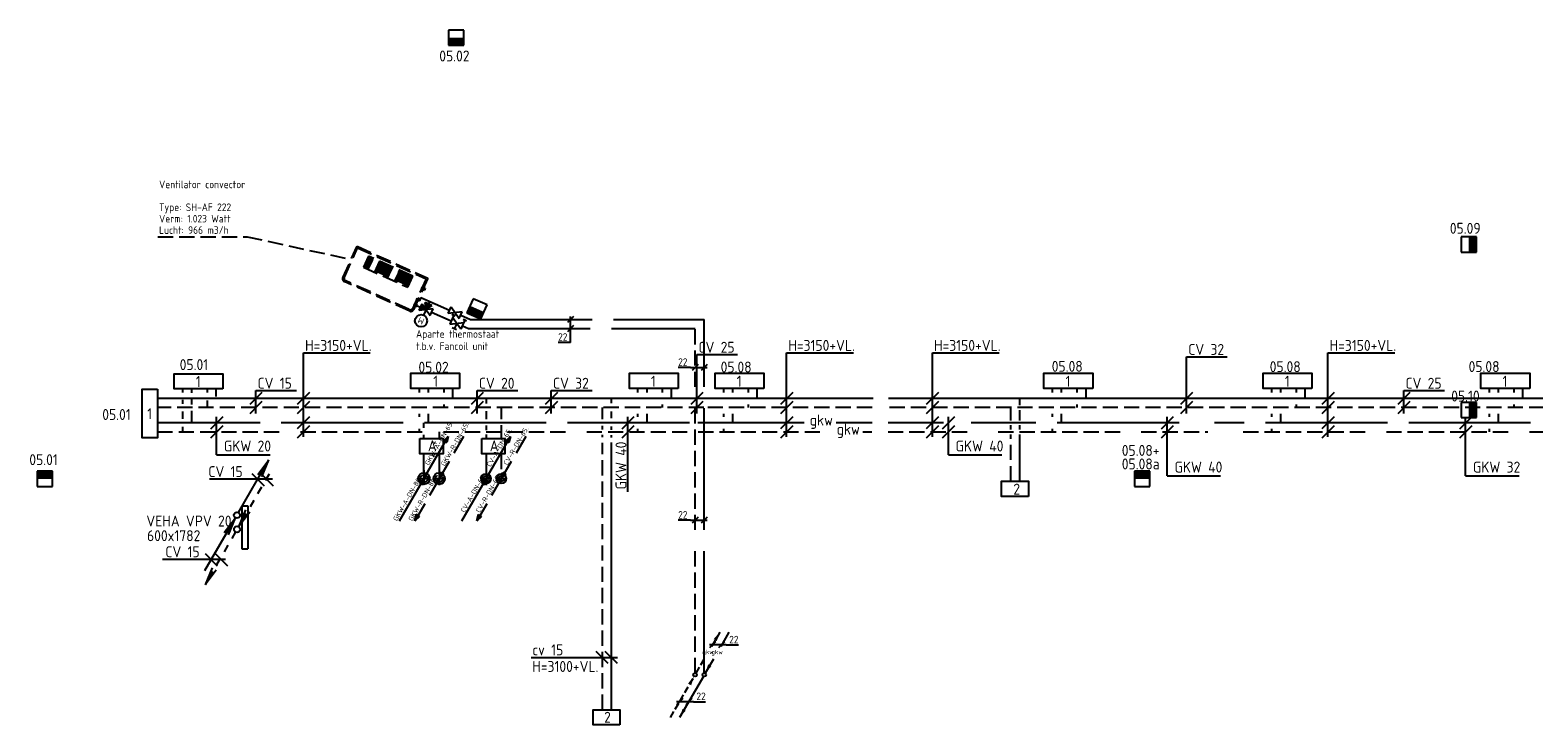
# Model space of a CAD drawing. Header units: millimetres. Extents: x -72382 to 12399, y -4586 to 50786.
# Tile 5 of 8: x -68127 to -43436, y 39369 to 50786. Entities that reach past the tile are written whole.
import ezdxf
from ezdxf.enums import TextEntityAlignment as Align

# ---------------------------------------------------------------- set-up
doc = ezdxf.new("R2010")
doc.units = ezdxf.units.MM
doc.header["$LTSCALE"] = 50
for name, pattern in [('2322105', [47, 40, -7]), ('2322106', [47, 5, -2, 5, -2, 5, -2, 5, -2, 5, -2, 5, -7]), ('2322107', [2000, 1000, 1000]), ('2322108', [7, 5, -2]), ('CENTER2', [28.575, 19.05, -3.175, 3.175, -3.175]), ('HIDDEN', [0.375, 0.25, -0.125]), ('HIDDEN2', [4.7625, 3.175, -1.5875]), ('KW', [7, 4, -1, 1, -1])]:
    doc.linetypes.add(name, pattern=pattern)
for name, color, linetype in [('00att025', 7, 'Continuous'), ('52', 3, 'Continuous'), ('60', 7, 'Continuous'), ('60-CV', 3, 'Continuous'), ('60-TXT', 1, 'Continuous'), ('7KADERHALMOS', 2, 'Continuous'), ('SYM-W', 7, 'Continuous'), ('Thermostaat', 160, 'Continuous'), ('Ventilator convector', 7, 'Continuous'), ('WL524---', 190, 'Continuous'), ('WL524---_D', 192, 'Continuous'), ('WL524---_HARTLIJN', 7, 'Continuous'), ('WL532---_DBL', 6, 'Continuous'), ('WL532---_KW-LD', 5, 'KW'), ('WL550---_RETOUR', 4, 'Continuous'), ('WL5501--', 130, 'Continuous'), ('WL5501--_D', 130, 'Continuous'), ('WL5501--_GKW-A', 4, 'Continuous'), ('WL5501--_HARTLIJN', 7, 'Continuous'), ('WL5501-GKW', 4, 'Continuous'), ('WL5502--', 130, 'Continuous'), ('WL5502--_GKW-R', 4, 'HIDDEN'), ('WL561---', 10, 'Continuous'), ('WL561---_AANVOER', 10, 'Continuous'), ('WL561---_RETOUR', 10, 'Continuous'), ('WL5611--_CV-A', 3, 'Continuous'), ('WM5501--', 2, 'Continuous'), ('WM5502--', 2, 'Continuous')]:
    doc.layers.add(name, color=color, linetype=linetype)
doc.styles.add('BURO-018', font='ISO96.shx', dxfattribs={"height": 90})
doc.styles.add('BURO-025', font='ISO96.shx', dxfattribs={"height": 125})
doc.styles.add('ISO', font='ISO.SHX')

# ---------------------------------------------------------------- blocks, each defined once
blk = doc.blocks.new('002')
at = {"layer": '60', "color": 1, "linetype": 'Continuous'}
for p in [(-5.25, -9.09), (-2.08, -2.82), (-1.4, -3.22)]:
    blk.add_line(p, (-0.25, -0.43), dxfattribs=at)
blk.add_circle((0, 0), 0.5, dxfattribs=at)
blk = doc.blocks.new('004')
at = {"layer": '60', "color": 1, "linetype": 'Continuous'}
for p, q in [((3.42, 6.7), (5.25, 9.09)), ((4, 6.93), (5.25, 9.09)), ((4.1, 6.31), (5.25, 9.09)), ((2.75, 4.76), (3.38, 5.85)), ((1.5, 2.6), (2.13, 3.68)), ((0.25, 0.43), (0.88, 1.52))]:
    blk.add_line(p, q, dxfattribs=at)
blk.add_circle((0, 0), 0.5, dxfattribs=at)
blk = doc.blocks.new('001')
at = {"layer": '60', "color": 1, "linetype": 'Continuous'}
for p in [(0.25, 0.43), (3.42, 6.7), (4.1, 6.31)]:
    blk.add_line(p, (5.25, 9.09), dxfattribs=at)
blk.add_circle((0, 0), 0.5, dxfattribs=at)
blk = doc.blocks.new('005')
at = {"layer": '60', "color": 1, "linetype": 'Continuous'}
for p, q in [((-2.08, -2.82), (-0.25, -0.43)), ((-1.5, -2.6), (-0.25, -0.43)), ((-1.4, -3.22), (-0.25, -0.43)), ((-2.75, -4.76), (-2.13, -3.68)), ((-4, -6.93), (-3.38, -5.85)), ((-5.25, -9.09), (-4.63, -8.01))]:
    blk.add_line(p, q, dxfattribs=at)
blk.add_circle((0, 0), 0.5, dxfattribs=at)
blk = doc.blocks.new('PR')
at = {"layer": 'WL532---_KW-LD', "color": 7, "linetype": 'HIDDEN2'}
blk.add_line((200, 346), (0, 0), dxfattribs=at)
at = {"layer": 'WL532---_KW-LD', "color": 7}
for p, q in [((0, 0), (12, 51)), ((0, 0), (21, 46)), ((0, 0), (29, 41)), ((38, 36), (0, 0)), ((38, 36), (12, 51))]:
    blk.add_line(p, q, dxfattribs=at)
blk = doc.blocks.new('PA')
at = {"layer": 'WL532---_KW-LD', "color": 7, "linetype": 'Continuous'}
blk.add_line((0, 0), (200, 346), dxfattribs=at)
at = {"layer": 'WL532---_KW-LD', "color": 7}
for p, q in [((162, 311), (200, 346)), ((162, 311), (188, 296)), ((200, 346), (171, 306)), ((200, 346), (179, 301)), ((200, 346), (188, 296))]:
    blk.add_line(p, q, dxfattribs=at)
blk = doc.blocks.new('*U39')
at = {"color": 0, "ltscale": 10}
for p, q in [((0, 10.65), (50, 10.65)), ((0, -10.65), (0, 10.65)), ((50, 10.65), (50, -10.65)), ((0, -10.65), (50, -10.65))]:
    blk.add_line(p, q, dxfattribs=at)
at = {"layer": 'WL5501--_HARTLIJN', "linetype": 'CENTER2'}
blk.add_line((0, 0), (50, 0), dxfattribs=at)
at = {"layer": 'WL5501--_D', "color": 2, "linetype": '2322106', "style": 'BURO-025'}
blk.add_attdef('POSNR', text='', height=125, dxfattribs=at).set_placement((0, 0), align=Align.MIDDLE)
blk = doc.blocks.new('*U40')
at = {"color": 0, "ltscale": 10}
for p, q in [((0, 16), (50, 16)), ((0, -16), (0, 16)), ((50, 16), (50, -16)), ((0, -16), (50, -16))]:
    blk.add_line(p, q, dxfattribs=at)
at = {"layer": 'WL524---_HARTLIJN', "linetype": 'CENTER2'}
blk.add_line((0, 0), (50, 0), dxfattribs=at)
at = {"layer": 'WL524---_D', "color": 1, "linetype": '2322106', "style": 'BURO-018'}
blk.add_attdef('POSNR', text='', height=90, dxfattribs=at).set_placement((0, 0), align=Align.MIDDLE)
blk = doc.blocks.new('Block ventilator convector')
at = {"layer": 'Ventilator convector', "linetype": '2322106'}
for p, q in [((-636.5, 0), (636.5, 0)), ((-636.5, -569), (-636.5, 0)), ((636.5, 0), (636.5, -569)), ((-616.5, -20), (616.5, -20)), ((-616.5, -549), (-616.5, -20)), ((-400, -70), (-400, -270)), ((400, -70), (-400, -70)), ((400, -95), (-400, -95)), ((400, -120), (-400, -120)), ((400, -145), (-400, -145)), ((400, -170), (-400, -170)), ((400, -195), (-400, -195)), ((400, -220), (-400, -220)), ((400, -245), (-400, -245)), ((-200, -70), (-200, -270)), ((0, -70), (0, -270)), ((200, -70), (200, -270)), ((400, -270), (400, -70)), ((616.5, -20), (616.5, -549)), ((-400, -270), (400, -270)), ((591.5, -614), (-591.5, -614)), ((571.5, -594), (-571.5, -594))]:
    blk.add_line(p, q, dxfattribs=at)
for centre, start, end in [((-591.5, -569), 180, 270), ((-571.5, -549), 180, 270), ((571.5, -549), 270, 0), ((591.5, -569), 270, 0)]:
    blk.add_arc(centre, 45, start, end, dxfattribs=at)
at = {"layer": 'WL524---_D', "linetype": '2322106'}
blk.add_blockref('*U40', (616.5, -184.5), dxfattribs=at)
at = {"layer": 'WL5501--_D', "linetype": '2322106'}
for p in [(616.5, -384.5), (616.5, -484.5)]:
    blk.add_blockref('*U39', p, dxfattribs=at)
blk = doc.blocks.new('LDV6')
at = {"color": 0, "linetype": 'Continuous'}
for p, q in [((6.75, 11.69), (4.5, 7.79)), ((2.5, 4.33), (0.25, 0.43)), ((-0.25, -0.43), (-6.75, -11.69))]:
    blk.add_line(p, q, dxfattribs=at)
for points in [[(0.25, 0.43, 0, 1, 0), (1.5, 2.6, 1, 1, 0)], [(-6.75, -11.69, 0, 1, 0), (-5.5, -9.53, 1, 1, 0)]]:
    blk.add_lwpolyline(points, format="xyseb", dxfattribs=at)
blk.add_circle((0, 0), 0.5, dxfattribs=at)
at = {"color": 0, "linetype": 'Continuous', "style": 'BURO-018'}
blk.add_attdef('LD_TEXT1', text='', height=1.8, dxfattribs=at).set_placement((3.5, 6.06), align=Align.MIDDLE)
blk = doc.blocks.new('LDV5106')
at = {"color": 0, "linetype": 'Continuous'}
for p, q in [((5.44, 9.42), (4.5, 7.79)), ((6.75, 11.69), (5.81, 10.07)), ((1.56, 2.71), (2.5, 4.33)), ((0.25, 0.43), (1.19, 2.06)), ((-2.81, -4.87), (-1.87, -3.25)), ((-1.5, -2.6), (-0.56, -0.97)), ((-5.44, -9.42), (-4.5, -7.79)), ((-4.12, -7.14), (-3.19, -5.52)), ((-6.75, -11.69), (-5.81, -10.07))]:
    blk.add_line(p, q, dxfattribs=at)
for points in [[(6.75, 11.69, 0, 1, 0), (5.5, 9.53, 1, 1, 0)], [(-0.25, -0.43, 0, 1, 0), (-1.5, -2.6, 1, 1, 0)]]:
    blk.add_lwpolyline(points, format="xyseb", dxfattribs=at)
blk.add_circle((0, 0), 0.5, dxfattribs=at)
at = {"color": 0, "linetype": 'Continuous', "style": 'BURO-018'}
blk.add_attdef('LD_TEXT1', text='', height=1.8, dxfattribs=at).set_placement((3.5, 6.06), align=Align.MIDDLE)
blk = doc.blocks.new('*U46', base_point=(-59920, 45430))
at = {"color": 0, "linetype": 'Continuous'}
for p, q in [((-59870, 45480), (-59970, 45380)), ((-59920, 45055), (-59920, 45480)), ((-59870, 45330), (-59970, 45230)), ((-59920, 45055), (-60121, 45055))]:
    blk.add_line(p, q, dxfattribs=at)
at = {"color": 0, "linetype": 'Continuous', "style": 'BURO-025'}
blk.add_text('22', height=125, dxfattribs=at).set_placement((-59970, 45080), align=Align.RIGHT)
blk = doc.blocks.new('*U47', base_point=(-57893, 44214))
at = {"color": 0, "linetype": 'Continuous'}
for p, q in [((-57968, 44214), (-58170, 44214)), ((-57968, 44214), (-57693, 44214)), ((-57843, 44264), (-57943, 44164)), ((-57693, 44264), (-57793, 44164))]:
    blk.add_line(p, q, dxfattribs=at)
at = {"color": 0, "linetype": 'Continuous', "style": 'BURO-025'}
blk.add_text('22', height=125, dxfattribs=at).set_placement((-58018, 44239), align=Align.RIGHT)
blk = doc.blocks.new('*U48', base_point=(-57893, 42342))
at = {"color": 0, "linetype": 'Continuous'}
for p, q in [((-57968, 42342), (-58170, 42342)), ((-57968, 42342), (-57693, 42342)), ((-57843, 42392), (-57943, 42292)), ((-57693, 42392), (-57793, 42292))]:
    blk.add_line(p, q, dxfattribs=at)
at = {"color": 0, "linetype": 'Continuous', "style": 'BURO-025'}
blk.add_text('22', height=125, dxfattribs=at).set_placement((-58018, 42367), align=Align.RIGHT)
blk = doc.blocks.new('30483032B')
at = {"linetype": 'Continuous'}
for points in [[(0, 0), (-1.5, -2.5), (1.5, -2.5)], [(2.5, 1.5), (0, 0), (2.5, -1.5)]]:
    blk.add_hatch(color=0, dxfattribs=at).paths.add_polyline_path(points)
at = {"color": 0, "linetype": 'Continuous'}
for p, q in [((2.5, -1.5), (-2.5, 1.5)), ((-2.5, 1.5), (-2.5, -1.5)), ((-2.5, -1.5), (2.5, 1.5)), ((-1.5, -2.5), (0, 0)), ((0, 0), (0, 2.5)), ((0, 0), (1.5, -2.5)), ((2.5, 1.5), (2.5, -1.5)), ((-1.5, -2.5), (1.5, -2.5))]:
    blk.add_line(p, q, dxfattribs=at)
blk.add_circle((0, 5), 2.5, dxfattribs=at)
at = {"color": 0, "linetype": 'Continuous', "style": 'BURO-018', "flags": 1}
blk.add_attdef('CV_MATCODE', (0, 0), '', height=1.8, dxfattribs=at)
at = {"layer": '00att025', "linetype": 'Continuous', "style": 'BURO-018'}
blk.add_attdef('CV_TEXT1', text='', height=1.8, dxfattribs=at).set_placement((0, 5), align=Align.MIDDLE)
blk = doc.blocks.new('3048301')
at = {"color": 0, "linetype": 'Continuous'}
for p, q in [((-2.5, 1.5), (2.5, -1.5)), ((-2.5, -1.5), (-2.5, 1.5)), ((2.5, 1.5), (-2.5, -1.5)), ((2.5, -1.5), (2.5, 1.5))]:
    blk.add_line(p, q, dxfattribs=at)
at = {"color": 0, "linetype": 'Continuous', "style": 'BURO-018', "flags": 1}
blk.add_attdef('CV_MATCODE', (0, 0), '', height=1.8, dxfattribs=at)
blk = doc.blocks.new('3048301A')
at = {"color": 0, "linetype": 'Continuous'}
for p, q in [((-2.5, 1.5), (2.5, -1.5)), ((-2.5, -3), (-2.5, 1.5)), ((2.5, 1.5), (-2.5, -1.5)), ((-1, 2.5), (1, 2.5)), ((0, 0), (0, 2.5)), ((2.5, -3), (2.5, 1.5)), ((-3.25, -2.5), (-1.75, -2.5)), ((1.75, -2.5), (3.25, -2.5))]:
    blk.add_line(p, q, dxfattribs=at)
at = {"color": 0, "linetype": 'Continuous', "style": 'BURO-018', "flags": 1}
blk.add_attdef('CV_MATCODE', (0, 0), '', height=1.8, dxfattribs=at)
blk = doc.blocks.new('SW30485012')
at = {"color": 0, "linetype": 'Continuous'}
for p, q in [((-2.5, 2.5), (-2.5, -2.5)), ((2.5, 2.5), (-2.5, 2.5)), ((2.5, -2.5), (2.5, 2.5)), ((-2.5, -2.5), (2.5, -2.5))]:
    blk.add_line(p, q, dxfattribs=at)
blk.add_solid([(-2.5, 0), (2.5, 0), (-2.5, -2.5), (2.5, -2.5)], dxfattribs=at)
at = {"color": 0, "linetype": 'Continuous', "style": 'BURO-018', "flags": 1}
blk.add_attdef('W_ID', (0, 0), '', height=1.8, dxfattribs=at)
blk = doc.blocks.new('*U49', base_point=(-56924, 40683))
at = {"color": 0, "linetype": 'Continuous'}
for p, q in [((-56874, 40733), (-56974, 40633)), ((-56699, 40683), (-56974, 40683)), ((-56724, 40733), (-56824, 40633)), ((-56699, 40683), (-56498, 40683))]:
    blk.add_line(p, q, dxfattribs=at)
at = {"color": 0, "linetype": 'Continuous', "style": 'BURO-025'}
blk.add_text('22', height=125, dxfattribs=at).set_placement((-56649, 40708))
blk = doc.blocks.new('*U50', base_point=(-57462, 39751))
at = {"color": 0, "linetype": 'Continuous'}
for p, q in [((-57412, 39801), (-57512, 39701)), ((-57262, 39801), (-57362, 39701)), ((-57237, 39751), (-57512, 39751)), ((-57237, 39751), (-57035, 39751))]:
    blk.add_line(p, q, dxfattribs=at)
at = {"color": 0, "linetype": 'Continuous', "style": 'BURO-025'}
blk.add_text('22', height=125, dxfattribs=at).set_placement((-57187, 39776))

msp = doc.modelspace()

# ---------------------------------------------------------------- linework, layer by layer
at = {"layer": '60', "color": 2, "linetype": 'Continuous'}
for p, q in [((-64651, 42968), (-64651, 42261)), ((-64551, 42968), (-64551, 42261))]:
    msp.add_line(p, q, dxfattribs=at)
for points in [[(-61728, 44073), (-61347, 44073), (-61347, 43823), (-61728, 43823)], [(-60712, 44073), (-60331, 44073), (-60331, 43823), (-60712, 43823)]]:
    msp.add_lwpolyline(points, close=True, dxfattribs=at)
at = {"layer": '60-CV', "color": 7}
for p, q in [((-63640, 45485), (-62542, 45485)), ((-63640, 44100), (-63640, 45485)), ((-57181, 45455), (-56512, 45455)), ((-57181, 44487), (-57181, 45455)), ((-55705, 44100), (-55705, 45485)), ((-55705, 45485), (-54607, 45485)), ((-53312, 44100), (-53312, 45485)), ((-53312, 45485), (-52215, 45485)), ((-46818, 44100), (-46818, 45485)), ((-46818, 45485), (-45720, 45485)), ((-49139, 44487), (-49139, 45419)), ((-49139, 45419), (-48470, 45419)), ((-64321, 44832), (-64521, 44632)), ((-64421, 44487), (-64421, 44864)), ((-64421, 44864), (-63752, 44864)), ((-63540, 44832), (-63740, 44632)), ((-60687, 44832), (-60887, 44632)), ((-60787, 44487), (-60787, 44864)), ((-60787, 44864), (-60118, 44864)), ((-59469, 44832), (-59669, 44632)), ((-59569, 44487), (-59569, 44864)), ((-59569, 44864), (-58900, 44864)), ((-57081, 44832), (-57281, 44632)), ((-55605, 44832), (-55805, 44632)), ((-53212, 44832), (-53412, 44632)), ((-49039, 44832), (-49239, 44632)), ((-46718, 44832), (-46918, 44632)), ((-45473, 44832), (-45673, 44632)), ((-45573, 44487), (-45573, 44864)), ((-45573, 44864), (-44904, 44864)), ((-64321, 44682), (-64521, 44482)), ((-63540, 44682), (-63740, 44482)), ((-60687, 44682), (-60887, 44482)), ((-59469, 44682), (-59669, 44482)), ((-57081, 44682), (-57281, 44482)), ((-55605, 44682), (-55805, 44482)), ((-53212, 44682), (-53412, 44482)), ((-49039, 44682), (-49239, 44482)), ((-46718, 44682), (-46918, 44482)), ((-45473, 44682), (-45673, 44482)), ((-64485, 43499), (-64285, 43299)), ((-64337, 43499), (-64137, 43299)), ((-60640, 43556), (-60640, 43310)), ((-65182, 43410), (-64147, 43410)), ((-60713, 43416), (-60577, 43416)), ((-60462, 43416), (-60320, 43416)), ((-65951, 42095), (-64916, 42095)), ((-65254, 42184), (-65054, 41984)), ((-65086, 42184), (-64886, 41984)), ((-58633, 40377), (-58833, 40577)), ((-58485, 40377), (-58685, 40577))]:
    msp.add_line(p, q, dxfattribs=at)
for centre in [(-60640, 43416), (-60390, 43416)]:
    msp.add_circle(centre, 80, dxfattribs=at)
at = {"layer": '7KADERHALMOS', "linetype": 'Continuous'}
for p, q in [((-64651, 42968), (-64551, 42968)), ((-64651, 42261), (-64551, 42261))]:
    msp.add_line(p, q, dxfattribs=at)
at = {"layer": 'SYM-W', "color": 7}
for p, q in [((-63540, 44432), (-63740, 44232)), ((-63540, 44282), (-63740, 44082))]:
    msp.add_line(p, q, dxfattribs=at)
at = {"layer": 'SYM-W', "color": 2, "linetype": 'Continuous'}
for points in [[(-64960, 44890), (-65760, 44890), (-65760, 45140), (-64960, 45140)], [(-61075, 44896), (-61875, 44896), (-61875, 45146), (-61075, 45146)], [(-57488, 44896), (-58288, 44896), (-58288, 45146), (-57488, 45146)], [(-56078, 44896), (-56878, 44896), (-56878, 45146), (-56078, 45146)], [(-50680, 44896), (-51480, 44896), (-51480, 45146), (-50680, 45146)], [(-47080, 44896), (-47880, 44896), (-47880, 45146), (-47080, 45146)], [(-43505, 44896), (-44305, 44896), (-44305, 45146), (-43505, 45146)], [(-66037, 44886), (-66037, 44086), (-66287, 44086), (-66287, 44886)], [(-51736, 43122), (-52177, 43122), (-52177, 43372), (-51736, 43372)]]:
    msp.add_lwpolyline(points, close=True, dxfattribs=at)
at = {"layer": 'Ventilator convector', "linetype": '2322106'}
for p, q in [((-66027, 47390), (-64565, 47390)), ((-64565, 47390), (-62856, 47017))]:
    msp.add_line(p, q, dxfattribs=at)
at = {"layer": 'WL550---_RETOUR', "color": 7}
msp.add_line((-61410, 43558), (-61410, 43310), dxfattribs=at)
at = {"layer": 'WL5501--', "linetype": '2322105'}
for p, q in [((-61771, 46255), (-61717, 46231)), ((-61709, 46392), (-61730, 46346)), ((-61709, 46392), (-61239, 46183)), ((-61583, 46283), (-61563, 46327)), ((-61534, 46150), (-61213, 46007)), ((-61056, 46101), (-60897, 46030)), ((-60897, 46030), (-57058, 46030)), ((-57058, 40222), (-57058, 46030)), ((-61030, 45925), (-60929, 45880)), ((-60929, 45880), (-57208, 45880)), ((-65470, 44825), (-65470, 44890)), ((-65470, 44636), (-65470, 44726)), ((-61585, 44832), (-61585, 44896)), ((-57998, 44832), (-57998, 44896)), ((-56589, 44832), (-56589, 44896)), ((-51190, 44832), (-51190, 44896)), ((-47590, 44832), (-47590, 44896)), ((-44016, 44832), (-44016, 44896)), ((-65470, 44332), (-65470, 44527)), ((-61585, 44332), (-61585, 44482)), ((-57998, 44332), (-57998, 44482)), ((-56589, 44332), (-56589, 44482)), ((-51190, 44332), (-51190, 44482)), ((-47590, 44332), (-47590, 44482)), ((-44016, 44332), (-44016, 44482)), ((-57302, 44332), (-66037, 44332)), ((-61661, 44250), (-61661, 44332)), ((-55420, 44332), (-57164, 44332)), ((-54302, 44332), (-54891, 44332)), ((-53132, 44332), (-54038, 44332)), ((-49263, 44332), (-52678, 44332)), ((-43491, 44332), (-48683, 44332)), ((-61661, 44073), (-61661, 44133)), ((-61661, 43493), (-61661, 43823))]:
    msp.add_line(p, q, dxfattribs=at)
msp.add_circle((-61660, 43416), 60, dxfattribs=at)
for centre, radius, start, end in [((-61666, 43446), 30.5, 280.0223, 79.9777), ((-61654, 43386), 30.6, 101.1838, 258.8162)]:
    msp.add_arc(centre, radius, start, end, dxfattribs=at)
at = {"layer": 'WL5501--_GKW-A', "color": 7}
for p, q in [((-64964, 44430), (-65164, 44230)), ((-64964, 44282), (-65164, 44082)), ((-65064, 43807), (-65064, 44432)), ((-58212, 44430), (-58412, 44230)), ((-58212, 44282), (-58412, 44082)), ((-58312, 43197), (-58312, 44432)), ((-55605, 44432), (-55805, 44232)), ((-55605, 44282), (-55805, 44082)), ((-53212, 44432), (-53412, 44232)), ((-53212, 44282), (-53412, 44082)), ((-52950, 44430), (-53150, 44230)), ((-52950, 44282), (-53150, 44082)), ((-53050, 43807), (-53050, 44432)), ((-49357, 44430), (-49557, 44230)), ((-49357, 44282), (-49557, 44082)), ((-49457, 43462), (-49457, 44432)), ((-46718, 44432), (-46918, 44232)), ((-46718, 44282), (-46918, 44082)), ((-44457, 44430), (-44657, 44230)), ((-44457, 44282), (-44657, 44082)), ((-44557, 43462), (-44557, 44432)), ((-65064, 43807), (-64188, 43807)), ((-53050, 43807), (-52174, 43807)), ((-61660, 43554), (-61660, 43312)), ((-61410, 43558), (-61410, 43310)), ((-49457, 43462), (-48581, 43462)), ((-44557, 43462), (-43680, 43462)), ((-61763, 43416), (-61572, 43416)), ((-61491, 43416), (-61327, 43416)), ((-59899, 40477), (-58484, 40477))]:
    msp.add_line(p, q, dxfattribs=at)
for centre in [(-61660, 43416), (-61410, 43416)]:
    msp.add_circle(centre, 95, dxfattribs=at)
at = {"layer": 'WL5501-GKW'}
msp.add_line((-61661, 43493), (-61661, 43823), dxfattribs=at)
at = {"layer": 'WL5502--', "linetype": '2322106'}
for p, q in [((-57208, 40222), (-57208, 45880)), ((-65620, 44830), (-65620, 44890)), ((-65620, 44642), (-65620, 44710)), ((-61735, 44832), (-61735, 44896)), ((-58148, 44832), (-58148, 44896)), ((-56739, 44832), (-56739, 44896)), ((-51340, 44832), (-51340, 44896)), ((-47740, 44832), (-47740, 44896)), ((-44166, 44832), (-44166, 44896)), ((-65620, 44396), (-65620, 44516)), ((-61735, 44432), (-61735, 44482)), ((-58148, 44432), (-58148, 44482)), ((-56739, 44432), (-56739, 44482)), ((-51340, 44432), (-51340, 44482)), ((-47740, 44432), (-47740, 44482)), ((-44166, 44432), (-44166, 44482)), ((-65620, 44182), (-65620, 44266)), ((-61735, 44182), (-61735, 44232)), ((-58148, 44182), (-58148, 44232)), ((-56739, 44182), (-56739, 44232)), ((-51340, 44182), (-51340, 44232)), ((-47740, 44182), (-47740, 44232)), ((-44166, 44182), (-44166, 44232)), ((-66037, 44182), (-57304, 44182)), ((-61411, 44182), (-61411, 44073)), ((-57159, 44182), (-54966, 44182)), ((-54457, 44182), (-54305, 44182)), ((-54041, 44182), (-52683, 44182)), ((-52232, 44182), (-48789, 44182)), ((-48209, 44182), (-42981, 44182)), ((-61411, 43823), (-61411, 43526))]:
    msp.add_line(p, q, dxfattribs=at)
msp.add_circle((-61410, 43416), 60, dxfattribs=at)
for centre, radius, start, end in [((-61416, 43446), 30.5, 280.0223, 79.9777), ((-61404, 43386), 30.6, 101.1838, 258.8162)]:
    msp.add_arc(centre, radius, start, end, dxfattribs=at)
at = {"layer": 'WL5502--_GKW-R'}
msp.add_line((-61411, 43823), (-61411, 43526), dxfattribs=at)
at = {"layer": 'WL561---_AANVOER', "linetype": '2322107'}
for p, q in [((-57063, 44732), (-66037, 44732)), ((-65070, 44767), (-65070, 44890)), ((-61185, 44732), (-61185, 44896)), ((-60639, 44732), (-60639, 44649)), ((-58581, 44653), (-58581, 44732)), ((-57598, 44732), (-57598, 44896)), ((-54283, 44732), (-57138, 44732)), ((-56189, 44732), (-56189, 44896)), ((-42916, 44732), (-54035, 44732)), ((-51874, 44622), (-51874, 44732)), ((-50790, 44732), (-50790, 44896)), ((-47190, 44732), (-47190, 44896)), ((-43616, 44732), (-43616, 44896)), ((-60639, 44522), (-60639, 44390)), ((-58581, 44410), (-58581, 44516)), ((-51874, 44372), (-51874, 44542)), ((-60639, 44291), (-60639, 44210)), ((-58581, 44218), (-58581, 44273)), ((-51874, 44222), (-51874, 44292)), ((-60639, 44143), (-60639, 44073)), ((-58581, 44089), (-58581, 44128)), ((-58581, 39619), (-58581, 44007)), ((-51874, 43372), (-51874, 44142)), ((-60639, 43823), (-60639, 43453))]:
    msp.add_line(p, q, dxfattribs=at)
msp.add_circle((-60640, 43416), 45, dxfattribs=at)
for centre, radius, start, end in [((-60646, 43438), 23.2, 284.113, 75.887), ((-60637, 43393), 22.8, 98.9352, 261.0648)]:
    msp.add_arc(centre, radius, start, end, dxfattribs=at)
at = {"layer": 'WL561---_RETOUR', "linetype": '2322108'}
for p, q in [((-65220, 44890), (-65220, 44830)), ((-65220, 44702), (-65220, 44582)), ((-61335, 44896), (-61335, 44832)), ((-57748, 44896), (-57748, 44832)), ((-56339, 44896), (-56339, 44832)), ((-50940, 44896), (-50940, 44832)), ((-47340, 44896), (-47340, 44832)), ((-43766, 44896), (-43766, 44832)), ((-57063, 44582), (-66037, 44582)), ((-61335, 44632), (-61335, 44582)), ((-60391, 44582), (-60391, 44390)), ((-58731, 44394), (-58731, 44582)), ((-57748, 44632), (-57748, 44582)), ((-54302, 44582), (-57137, 44582)), ((-56339, 44632), (-56339, 44582)), ((-42916, 44582), (-54032, 44582)), ((-52024, 44372), (-52024, 44582)), ((-50940, 44632), (-50940, 44582)), ((-47340, 44632), (-47340, 44582)), ((-43766, 44632), (-43766, 44582)), ((-60391, 44293), (-60391, 44073)), ((-58731, 44222), (-58731, 44285)), ((-52024, 44222), (-52024, 44292)), ((-58731, 44097), (-58731, 44136)), ((-58731, 39619), (-58731, 44003)), ((-52024, 43372), (-52024, 44142)), ((-60391, 43823), (-60391, 43496))]:
    msp.add_line(p, q, dxfattribs=at)
msp.add_circle((-60390, 43416), 45, dxfattribs=at)
for centre, radius, start, end in [((-60396, 43438), 23.2, 284.113, 75.887), ((-60387, 43393), 22.8, 98.9352, 261.0648)]:
    msp.add_arc(centre, radius, start, end, dxfattribs=at)
at = {"layer": 'WL5611--_CV-A', "color": 2, "linetype": 'Continuous'}
msp.add_lwpolyline([(-58443, 39369), (-58883, 39369), (-58883, 39619), (-58443, 39619)], close=True, dxfattribs=at)

# ---------------------------------------------------------------- block references
at = {"layer": '60-CV', "color": 7, "xscale": 2, "yscale": 2, "zscale": 2}
for name, p in [('PA', (-60640, 43416)), ('PR', (-60390, 43416)), ('PA', (-61040, 42723)), ('PR', (-60790, 42723))]:
    msp.add_blockref(name, p, dxfattribs=at)
at = {"layer": 'Thermostaat', "xscale": 50, "yscale": 50, "zscale": 50}
msp.add_blockref('SW30485012', (-61133, 50661), dxfattribs=at)
for p, rotation in [((-44505, 47264), 90), ((-60790, 46206), 336.1032832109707), ((-44505, 44543), 90), ((-67885, 43411), 180), ((-49867, 43411), 180)]:
    msp.add_blockref('SW30485012', p, dxfattribs=dict(at, rotation=rotation))
at = {"layer": 'WL524---', "linetype": '2322106', "rotation": 335.712254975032}
msp.add_blockref('Block ventilator convector', (-62179, 46971), dxfattribs=at)
at = {"layer": 'WL532---_DBL', "xscale": 2, "yscale": 2, "zscale": 2}
for p in [(-61660, 43416), (-60640, 43416)]:
    msp.add_blockref('PA', p, dxfattribs=at)
at = {"layer": 'WL5501--', "color": 2, "linetype": '2322106', "yscale": 40, "zscale": 40}
for name, p, xscale, rotation in [('3048301', (-61148, 46142), 40, 335.9999999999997), ('3048301A', (-61122, 45966), 40.00000000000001, 155.9999999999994)]:
    msp.add_blockref(name, p, dxfattribs=dict(at, xscale=xscale, rotation=rotation))
at = {"layer": 'WL5501--', "linetype": '2322105'}
ref = msp.add_blockref('LDV5106', (-57208, 40192), dxfattribs=dict(at, xscale=60, yscale=60, zscale=60))
ref.add_attrib('LD_TEXT1', 'gkw', dxfattribs={"layer": '0', "color": 2, "linetype": 'Continuous', "height": 72, "style": 'BURO-018'}).set_placement((-56998, 40556), align=Align.MIDDLE)
ref = msp.add_blockref('LDV6', (-57058, 40192), dxfattribs=dict(at, xscale=60, yscale=60, zscale=60))
ref.add_attrib('LD_TEXT1', 'gkw', dxfattribs={"layer": '0', "color": 2, "linetype": 'Continuous', "height": 72, "style": 'BURO-018'}).set_placement((-56848, 40556), align=Align.MIDDLE)
at = {"layer": 'WL5501--_GKW-A', "color": 7, "xscale": 2, "yscale": 2, "zscale": 2}
for name, p in [('PA', (-61660, 43416)), ('PR', (-61410, 43416)), ('PR', (-61410, 43416)), ('PA', (-62060, 42723)), ('PR', (-61810, 42723))]:
    msp.add_blockref(name, p, dxfattribs=at)
at = {"layer": 'WL561---', "color": 2, "linetype": '2322106'}
ref = msp.add_blockref('30483032B', (-61625, 46192), dxfattribs=dict(at, xscale=40, yscale=40, zscale=40, rotation=155.5000000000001))
ref.add_attrib('CV_TEXT1', 'M', dxfattribs={"layer": '0', "color": 2, "linetype": 'Continuous', "height": 100, "rotation": 155.5, "style": 'BURO-025'}).set_placement((-61708, 46010), align=Align.MIDDLE)
at = {"layer": 'WL561---_AANVOER', "linetype": '2322107', "xscale": 100, "yscale": 100, "zscale": 100}
for name in ['001', '002']:
    msp.add_blockref(name, (-64732, 42815), dxfattribs=at)
at = {"layer": 'WL561---_AANVOER', "linetype": '2322107', "xscale": 100, "yscale": 100, "zscale": 100, "rotation": 180}
for name in ['005', '004']:
    msp.add_blockref(name, (-64729, 42582), dxfattribs=at)
at = {"layer": 'WM5501--', "linetype": '2322106'}
msp.add_blockref('*U46', (-59254, 46030), dxfattribs=at)
at = {"layer": 'WM5502--', "linetype": '2322106'}
for name, p in [('*U47', (-57208, 45243)), ('*U48', (-57208, 42732))]:
    msp.add_blockref(name, p, dxfattribs=at)
at = {"layer": 'WM5502--'}
for name, p in [('*U49', (-56924, 40683)), ('*U50', (-57462, 39751))]:
    msp.add_blockref(name, p, dxfattribs=at)

# ---------------------------------------------------------------- texts
at = {"layer": '52', "color": 7, "style": 'ISO', "width": 0.75}
for p in [(-61447, 43947), (-61462, 43729)]:
    msp.add_text('+', height=150, rotation=61.3721, dxfattribs=at).set_placement(p)
at = {"layer": '60', "color": 1, "linetype": 'Continuous', "style": 'ISO'}
for s, p in [('1', (-65406, 44921)), ('1', (-61507, 44926)), ('1', (-57934, 44926)), ('1', (-56525, 44926)), ('1', (-51126, 44926)), ('1', (-47526, 44926)), ('1', (-43952, 44926)), ('1', (-66204, 44392)), ('2', (-51983, 43153))]:
    msp.add_text(s, height=180, dxfattribs=at).set_placement(p)
at = {"layer": '60-CV', "color": 7, "style": 'ISO'}
for s, p in [('H=3150+VL.', (-63612, 45514)), ('H=3150+VL.', (-55677, 45514)), ('H=3150+VL.', (-53285, 45514)), ('H=3150+VL.', (-46790, 45514)), ('CV 25', (-57153, 45484)), ('CV 32', (-49111, 45448)), ('CV 15', (-64393, 44893)), ('CV 20', (-60759, 44893)), ('CV 32', (-59542, 44893)), ('CV 25', (-45545, 44893)), ('05.10', (-44794, 44682)), ('CV 15', (-65200, 43441)), ('CV 15', (-65906, 42124)), ('H=3100+VL.', (-59881, 40239))]:
    msp.add_text(s, height=180, dxfattribs=at).set_placement(p)
for s, p in [('CV-A-DN-65.', (-60568, 43601)), ('CV-R-DN-65.', (-60292, 43627)), ('CV-A-DN-65.', (-60994, 42849)), ('CV-R-DN-65.', (-60745, 42848))]:
    msp.add_text(s, height=80, rotation=60, dxfattribs=at).set_placement(p)
at = {"layer": '60-TXT', "color": 7, "linetype": 'Continuous', "style": 'ISO'}
for s, p in [('VEHA VPV 20', (-66218, 42629)), ('600x1782', (-66207, 42388))]:
    msp.add_text(s, height=180, dxfattribs=at).set_placement(p)
at = {"layer": 'Thermostaat', "color": 0}
for s, height, style, p in [('05.02', 180, 'ISO', (-61409, 50270)), ('05.09', 180, 'ISO', (-44817, 47439)), ('Aparte thermostaat', 125, 'BURO-025', (-61790, 45730)), ('t.b.v. Fancoil unit', 125, 'BURO-025', (-61790, 45530)), ('05.01', 180, 'ISO', (-65671, 45199)), ('05.02', 180, 'ISO', (-61751, 45156)), ('05.08', 180, 'ISO', (-56789, 45159)), ('05.08', 180, 'ISO', (-51353, 45171)), ('05.08', 180, 'ISO', (-47774, 45165)), ('05.08', 180, 'ISO', (-44509, 45167)), ('05.01', 180, 'ISO', (-66942, 44379)), ('05.08+', 180, 'ISO', (-50203, 43789)), ('05.01', 180, 'ISO', (-68140, 43637)), ('05.08a', 180, 'ISO', (-50203, 43567))]:
    msp.add_text(s, height=height, dxfattribs=dict(at, style=style)).set_placement(p)
at = {"layer": 'Ventilator convector', "linetype": '2322106', "style": 'BURO-025'}
for s, p in [('Ventilator convector', (-66009, 48187)), ('Type: SH-AF 222', (-66009, 47812)), ('Verm: 1.023 Watt', (-66009, 47624)), ('Lucht: 966 m3/h', (-66009, 47437))]:
    msp.add_text(s, height=125, dxfattribs=at).set_placement(p)
at = {"layer": 'WL5501--_GKW-A', "color": 1, "style": 'ISO'}
msp.add_text('gkw', height=180, dxfattribs=at).set_placement((-55326, 44288))
at = {"layer": 'WL5501--_GKW-A', "color": 7, "style": 'ISO'}
for s, height, rotation, p in [('GKW-A-DN-65.', 80, 60, (-61582, 43625)), ('GKW-R-DN-65.', 80, 60, (-61320, 43613)), ('GKW 40', 180, 90, (-58335, 43238)), ('GKW-A-DN-80.', 80, 60, (-62104, 42710)), ('GKW-R-DN-80.', 80, 60, (-61854, 42710))]:
    msp.add_text(s, height=height, rotation=rotation, dxfattribs=at).set_placement(p)
for s, p in [('GKW 20', (-64946, 43861)), ('GKW 40', (-52932, 43861)), ('GKW 40', (-49338, 43515)), ('GKW 32', (-44438, 43515)), ('cv 15', (-59881, 40512))]:
    msp.add_text(s, height=180, dxfattribs=at).set_placement(p)
at = {"layer": 'WL5501--_GKW-A', "color": 7, "linetype": 'Continuous', "style": 'ISO'}
for p in [(-61596, 43865), (-60580, 43865)]:
    msp.add_text('A', height=180, dxfattribs=at).set_placement(p)
at = {"layer": 'WL5502--_GKW-R', "color": 1, "style": 'ISO'}
msp.add_text('gkw', height=180, dxfattribs=at).set_placement((-54884, 44138))
at = {"layer": 'WL5611--_CV-A', "color": 1, "linetype": 'Continuous', "style": 'ISO'}
msp.add_text('2', height=180, dxfattribs=at).set_placement((-58702, 39404))

doc.saveas('drawing.dxf')
